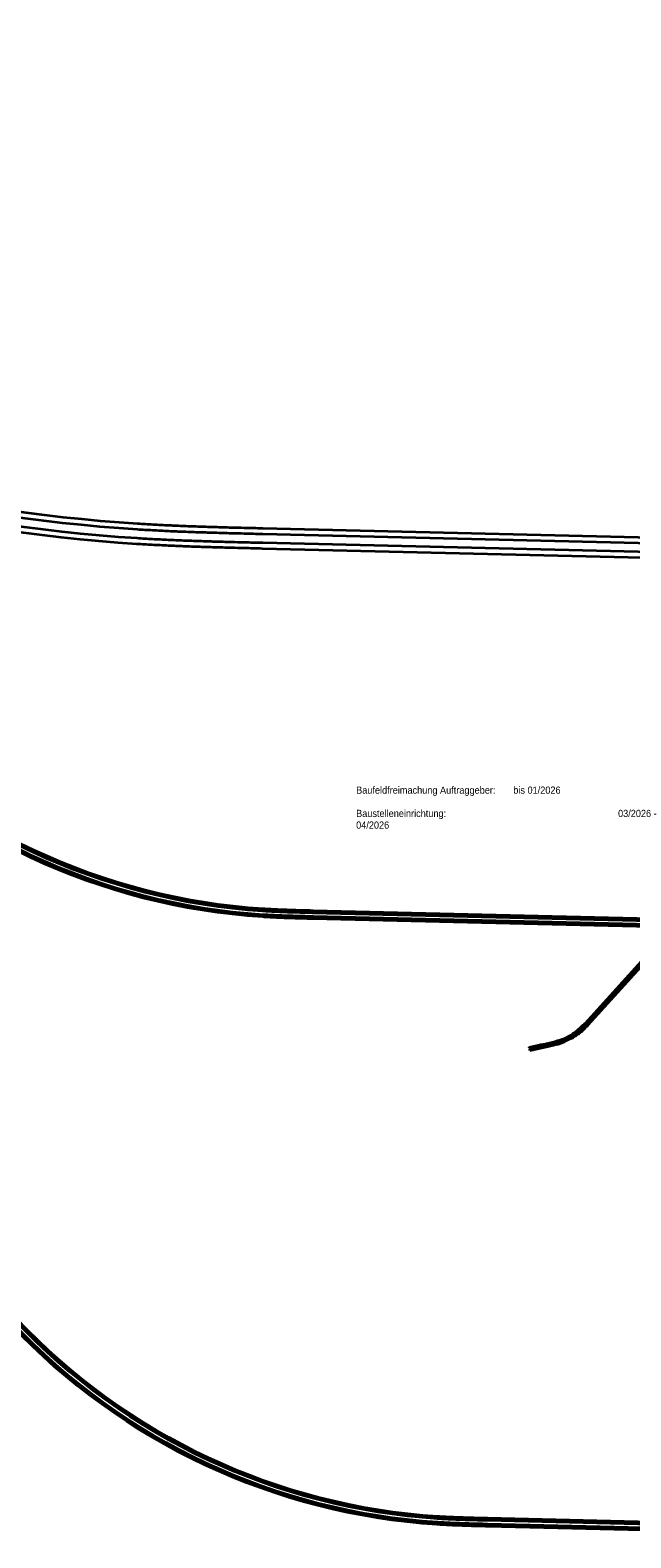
# Model space of a CAD drawing. Header units: metres. Extents: x -5569892 to 1712241, y -5568463 to 2085.
# Tile 8 of 68: x -722 to -344, y -369 to 581. Entities that reach past the tile are written whole.
import ezdxf

# ---------------------------------------------------------------- set-up
doc = ezdxf.new("R2010")
doc.units = ezdxf.units.M
doc.header["$LTSCALE"] = 0.5
for name, color, linetype, lineweight, true_color in [('99.04_Gleisplanung VP 02_23-EB-1236L-A-FAHRKANTE', 150, 'Continuous', 35, 0x007fff), ('99.04_Gleisplanung VP 02_23-EB-1236R-A-FAHRKANTE', 150, 'Continuous', 35, 0x007fff), ('99.04_Gleisplanung VP 02_23-SB-460Y-003-LIN-SCHIENE', 150, 'Continuous', 50, 0x007fff)]:
    doc.layers.add(name, color=color, linetype=linetype, lineweight=lineweight, true_color=true_color)
doc.layers.add('Keine', color=7, linetype='Continuous', lineweight=9)
doc.styles.add('Arial', font='arial.ttf')

# ---------------------------------------------------------------- blocks, each defined once
blk = doc.blocks.new('_23-07-06_Massenplan_TB_Weiterführende Schule (3D)')
at = {"layer": '99.04_Gleisplanung VP 02_23-EB-1236L-A-FAHRKANTE', "flags": 128}
for points in [[(-243.4, 13.85), (-544.46, 21.05, -0.000153), (-549.07, 21.17), (-549.07, 21.17), (-549.07, 21.17, -0.000459), (-552.36, 21.25), (-552.36, 21.25), (-552.36, 21.25, -0.000766), (-556.54, 21.37), (-556.54, 21.37), (-556.54, 21.37), (-556.54, 21.37, -0.001072), (-560.28, 21.49), (-560.28, 21.49), (-560.28, 21.49), (-560.28, 21.49, -0.001378), (-564.36, 21.63), (-564.36, 21.63), (-564.36, 21.63), (-564.36, 21.63), (-564.36, 21.63, -0.001684), (-568.19, 21.8), (-568.19, 21.8), (-568.19, 21.8), (-568.19, 21.8, -0.00199), (-572.24, 22), (-572.24, 22, -0.002297), (-576.1, 22.23), (-576.1, 22.23, -0.18994), (-844.51, 148.11)], [(-243.37, 15.28), (-544.42, 22.49), (-544.42, 22.49, -0.000153), (-549.03, 22.6), (-549.03, 22.6), (-549.03, 22.6), (-549.03, 22.6, -0.000459), (-552.33, 22.68), (-552.33, 22.68), (-552.33, 22.68, -0.000766), (-556.5, 22.8), (-556.5, 22.8), (-556.5, 22.8), (-556.5, 22.8, -0.001072), (-560.23, 22.92), (-560.23, 22.92), (-560.23, 22.92), (-560.23, 22.92), (-560.23, 22.92, -0.001378), (-564.31, 23.07), (-564.31, 23.07, -0.001684), (-568.12, 23.23), (-568.12, 23.23), (-568.12, 23.23, -0.00199), (-572.16, 23.43), (-572.16, 23.43), (-572.16, 23.43), (-572.16, 23.43), (-572.16, 23.43, -0.002297), (-576.01, 23.66), (-576.01, 23.66), (-576.01, 23.66), (-576.01, 23.66), (-576.01, 23.66, -0.18994), (-843.47, 149.09)]]:
    blk.add_lwpolyline(points, format="xyb", dxfattribs=at)
at = {"layer": '99.04_Gleisplanung VP 02_23-EB-1236R-A-FAHRKANTE', "flags": 128}
for points in [[(-243.33, 18.93), (-544.41, 26.14), (-544.41, 26.14, -0.000154), (-549, 26.25), (-549, 26.25, -0.000461), (-552.28, 26.33), (-552.28, 26.33, -0.000769), (-556.43, 26.45), (-556.43, 26.45, -0.001077), (-560.14, 26.57), (-560.14, 26.57), (-560.14, 26.57, -0.001384), (-564.2, 26.72), (-564.2, 26.72), (-564.2, 26.72), (-564.2, 26.72), (-564.2, 26.72, -0.001692), (-568, 26.88), (-568, 26.88, -0.002), (-572.02, 27.08), (-572.02, 27.08), (-572.02, 27.08, -0.002307), (-575.85, 27.3), (-575.85, 27.3), (-575.85, 27.3), (-575.85, 27.3), (-575.85, 27.3, -0.189848), (-840.77, 151.55)], [(-243.36, 17.5), (-544.44, 24.7), (-544.44, 24.7, -0.000154), (-549.03, 24.82), (-549.03, 24.82), (-549.03, 24.82, -0.000461), (-552.31, 24.9), (-552.31, 24.9), (-552.31, 24.9, -0.000769), (-556.47, 25.02, -0.001077), (-560.19, 25.13), (-560.19, 25.13), (-560.19, 25.13), (-560.19, 25.13, -0.001384), (-564.26, 25.28), (-564.26, 25.28), (-564.26, 25.28), (-564.26, 25.28), (-564.26, 25.28, -0.001692), (-568.06, 25.44), (-568.06, 25.44), (-568.06, 25.44), (-568.06, 25.44), (-568.06, 25.44, -0.002), (-572.1, 25.65), (-572.1, 25.65), (-572.1, 25.65), (-572.1, 25.65), (-572.1, 25.65, -0.002307), (-575.94, 25.87), (-575.94, 25.87), (-575.94, 25.87), (-575.94, 25.87, -0.189848), (-841.81, 150.56)]]:
    blk.add_lwpolyline(points, format="xyb", dxfattribs=at)
at = {"layer": '99.04_Gleisplanung VP 02_23-SB-460Y-003-LIN-SCHIENE', "flags": 128}
for points in [[(-408.24, -60.23), (-408.24, -60.23, -0.000996), (-393.7, -57.02), (-393.7, -57.02, 0.090484), (-380.67, -51.57), (-380.21, -51.26), (-379.74, -50.95), (-379.28, -50.63), (-378.83, -50.3), (-378.38, -49.96), (-377.93, -49.62), (-377.93, -49.62, 0.042478), (-372.97, -45), (-372.97, -45), (-335.35, -3.53), (-335.35, -3.53, -0.001462), (-332.9, -0.85), (-332.9, -0.85, -0.049684), (-325.2, 5.94), (-325.2, 5.94, -0.035449), (-319.08, 9.8), (-319.08, 9.8, -0.059316), (-308.07, 14.1)], [(-407.92, -61.66), (-407.92, -61.66), (-407.92, -61.66), (-407.92, -61.66, 0.00097), (-392.98, -58.3), (-392.98, -58.3), (-392.98, -58.3), (-392.98, -58.3, 0.068516), (-382.6, -54.39), (-382.6, -54.39), (-382.1, -54.11), (-381.6, -53.83), (-381.11, -53.54), (-380.62, -53.24), (-380.14, -52.94), (-379.65, -52.62), (-379.18, -52.3), (-378.7, -51.98), (-378.23, -51.65), (-377.77, -51.31), (-377.31, -50.96), (-376.85, -50.6, 0.0315), (-373.08, -47.25, 0.011868), (-371.71, -45.79), (-334.31, -4.56)]]:
    blk.add_lwpolyline(points, format="xyb", dxfattribs=at)
blk = doc.blocks.new('_23-07-06_Massenplan_TB_Weiterführende Schule-2 (3D)')
at = {"layer": '99.04_Gleisplanung VP 02_23-EB-1236L-A-FAHRKANTE', "flags": 128}
for points in [[(-243.4, 13.85), (-544.46, 21.05, -0.000153), (-549.07, 21.17), (-549.07, 21.17), (-549.07, 21.17, -0.000459), (-552.36, 21.25), (-552.36, 21.25), (-552.36, 21.25, -0.000766), (-556.54, 21.37), (-556.54, 21.37), (-556.54, 21.37), (-556.54, 21.37, -0.001072), (-560.28, 21.49), (-560.28, 21.49), (-560.28, 21.49), (-560.28, 21.49, -0.001378), (-564.36, 21.63), (-564.36, 21.63), (-564.36, 21.63), (-564.36, 21.63), (-564.36, 21.63, -0.001684), (-568.19, 21.8), (-568.19, 21.8), (-568.19, 21.8), (-568.19, 21.8, -0.00199), (-572.24, 22), (-572.24, 22, -0.002297), (-576.1, 22.23), (-576.1, 22.23, -0.18994), (-844.51, 148.11)], [(-243.37, 15.28), (-544.42, 22.49), (-544.42, 22.49, -0.000153), (-549.03, 22.6), (-549.03, 22.6), (-549.03, 22.6), (-549.03, 22.6, -0.000459), (-552.33, 22.68), (-552.33, 22.68), (-552.33, 22.68, -0.000766), (-556.5, 22.8), (-556.5, 22.8), (-556.5, 22.8), (-556.5, 22.8, -0.001072), (-560.23, 22.92), (-560.23, 22.92), (-560.23, 22.92), (-560.23, 22.92), (-560.23, 22.92, -0.001378), (-564.31, 23.07), (-564.31, 23.07, -0.001684), (-568.12, 23.23), (-568.12, 23.23), (-568.12, 23.23, -0.00199), (-572.16, 23.43), (-572.16, 23.43), (-572.16, 23.43), (-572.16, 23.43), (-572.16, 23.43, -0.002297), (-576.01, 23.66), (-576.01, 23.66), (-576.01, 23.66), (-576.01, 23.66), (-576.01, 23.66, -0.18994), (-843.47, 149.09)]]:
    blk.add_lwpolyline(points, format="xyb", dxfattribs=at)
at = {"layer": '99.04_Gleisplanung VP 02_23-EB-1236R-A-FAHRKANTE', "flags": 128}
for points in [[(-243.33, 18.93), (-544.41, 26.14), (-544.41, 26.14, -0.000154), (-549, 26.25), (-549, 26.25, -0.000461), (-552.28, 26.33), (-552.28, 26.33, -0.000769), (-556.43, 26.45), (-556.43, 26.45, -0.001077), (-560.14, 26.57), (-560.14, 26.57), (-560.14, 26.57, -0.001384), (-564.2, 26.72), (-564.2, 26.72), (-564.2, 26.72), (-564.2, 26.72), (-564.2, 26.72, -0.001692), (-568, 26.88), (-568, 26.88, -0.002), (-572.02, 27.08), (-572.02, 27.08), (-572.02, 27.08, -0.002307), (-575.85, 27.3), (-575.85, 27.3), (-575.85, 27.3), (-575.85, 27.3), (-575.85, 27.3, -0.189848), (-840.77, 151.55)], [(-243.36, 17.5), (-544.44, 24.7), (-544.44, 24.7, -0.000154), (-549.03, 24.82), (-549.03, 24.82), (-549.03, 24.82, -0.000461), (-552.31, 24.9), (-552.31, 24.9), (-552.31, 24.9, -0.000769), (-556.47, 25.02, -0.001077), (-560.19, 25.13), (-560.19, 25.13), (-560.19, 25.13), (-560.19, 25.13, -0.001384), (-564.26, 25.28), (-564.26, 25.28), (-564.26, 25.28), (-564.26, 25.28), (-564.26, 25.28, -0.001692), (-568.06, 25.44), (-568.06, 25.44), (-568.06, 25.44), (-568.06, 25.44), (-568.06, 25.44, -0.002), (-572.1, 25.65), (-572.1, 25.65), (-572.1, 25.65), (-572.1, 25.65), (-572.1, 25.65, -0.002307), (-575.94, 25.87), (-575.94, 25.87), (-575.94, 25.87), (-575.94, 25.87, -0.189848), (-841.81, 150.56)]]:
    blk.add_lwpolyline(points, format="xyb", dxfattribs=at)
blk = doc.blocks.new('_23-07-06_Massenplan_TB_Weiterführende Schule-3 (3D)')
at = {"layer": '99.04_Gleisplanung VP 02_23-EB-1236L-A-FAHRKANTE', "flags": 128}
for points in [[(-243.4, 13.85), (-544.46, 21.05, -0.000153), (-549.07, 21.17), (-549.07, 21.17), (-549.07, 21.17, -0.000459), (-552.36, 21.25), (-552.36, 21.25), (-552.36, 21.25, -0.000766), (-556.54, 21.37), (-556.54, 21.37), (-556.54, 21.37), (-556.54, 21.37, -0.001072), (-560.28, 21.49), (-560.28, 21.49), (-560.28, 21.49), (-560.28, 21.49, -0.001378), (-564.36, 21.63), (-564.36, 21.63), (-564.36, 21.63), (-564.36, 21.63), (-564.36, 21.63, -0.001684), (-568.19, 21.8), (-568.19, 21.8), (-568.19, 21.8), (-568.19, 21.8, -0.00199), (-572.24, 22), (-572.24, 22, -0.002297), (-576.1, 22.23), (-576.1, 22.23, -0.18994), (-844.51, 148.11)], [(-243.37, 15.28), (-544.42, 22.49), (-544.42, 22.49, -0.000153), (-549.03, 22.6), (-549.03, 22.6), (-549.03, 22.6), (-549.03, 22.6, -0.000459), (-552.33, 22.68), (-552.33, 22.68), (-552.33, 22.68, -0.000766), (-556.5, 22.8), (-556.5, 22.8), (-556.5, 22.8), (-556.5, 22.8, -0.001072), (-560.23, 22.92), (-560.23, 22.92), (-560.23, 22.92), (-560.23, 22.92), (-560.23, 22.92, -0.001378), (-564.31, 23.07), (-564.31, 23.07, -0.001684), (-568.12, 23.23), (-568.12, 23.23), (-568.12, 23.23, -0.00199), (-572.16, 23.43), (-572.16, 23.43), (-572.16, 23.43), (-572.16, 23.43), (-572.16, 23.43, -0.002297), (-576.01, 23.66), (-576.01, 23.66), (-576.01, 23.66), (-576.01, 23.66), (-576.01, 23.66, -0.18994), (-843.47, 149.09)]]:
    blk.add_lwpolyline(points, format="xyb", dxfattribs=at)
at = {"layer": '99.04_Gleisplanung VP 02_23-EB-1236R-A-FAHRKANTE', "flags": 128}
for points in [[(-243.33, 18.93), (-544.41, 26.14), (-544.41, 26.14, -0.000154), (-549, 26.25), (-549, 26.25, -0.000461), (-552.28, 26.33), (-552.28, 26.33, -0.000769), (-556.43, 26.45), (-556.43, 26.45, -0.001077), (-560.14, 26.57), (-560.14, 26.57), (-560.14, 26.57, -0.001384), (-564.2, 26.72), (-564.2, 26.72), (-564.2, 26.72), (-564.2, 26.72), (-564.2, 26.72, -0.001692), (-568, 26.88), (-568, 26.88, -0.002), (-572.02, 27.08), (-572.02, 27.08), (-572.02, 27.08, -0.002307), (-575.85, 27.3), (-575.85, 27.3), (-575.85, 27.3), (-575.85, 27.3), (-575.85, 27.3, -0.189848), (-840.77, 151.55)], [(-243.36, 17.5), (-544.44, 24.7), (-544.44, 24.7, -0.000154), (-549.03, 24.82), (-549.03, 24.82), (-549.03, 24.82, -0.000461), (-552.31, 24.9), (-552.31, 24.9), (-552.31, 24.9, -0.000769), (-556.47, 25.02, -0.001077), (-560.19, 25.13), (-560.19, 25.13), (-560.19, 25.13), (-560.19, 25.13, -0.001384), (-564.26, 25.28), (-564.26, 25.28), (-564.26, 25.28), (-564.26, 25.28), (-564.26, 25.28, -0.001692), (-568.06, 25.44), (-568.06, 25.44), (-568.06, 25.44), (-568.06, 25.44), (-568.06, 25.44, -0.002), (-572.1, 25.65), (-572.1, 25.65), (-572.1, 25.65), (-572.1, 25.65), (-572.1, 25.65, -0.002307), (-575.94, 25.87), (-575.94, 25.87), (-575.94, 25.87), (-575.94, 25.87, -0.189848), (-841.81, 150.56)]]:
    blk.add_lwpolyline(points, format="xyb", dxfattribs=at)

msp = doc.modelspace()

# ---------------------------------------------------------------- block references
at = {"layer": 'Keine', "color": 1, "xscale": 2.5, "yscale": 2.5, "zscale": 2.5}
msp.add_blockref('_23-07-06_Massenplan_TB_Weiterführende Schule-3 (3D)', (784.99, 201.51), dxfattribs=at)
at = {"layer": 'Keine', "color": 1}
for name, p in [('_23-07-06_Massenplan_TB_Weiterführende Schule (3D)', (0, 0)), ('_23-07-06_Massenplan_TB_Weiterführende Schule-2 (3D)', (109.92, -382.63))]:
    msp.add_blockref(name, p, dxfattribs=at)

# ---------------------------------------------------------------- texts
at = {"layer": 'Keine', "color": 7, "insert": (-517.31, 104.36), "char_height": 4.531, "attachment_point": 1, "line_spacing_factor": 0.970891, "style": 'Arial'}
msp.add_mtext('\\pxt1.379;Baufeldfreimachung Auftraggeber: ^Ibis 01/2026\\P\\PBaustelleneinrichtung:^I^I^I^I^I^I^I03/2026 - 04/2026', dxfattribs=at)

doc.saveas('drawing.dxf')
